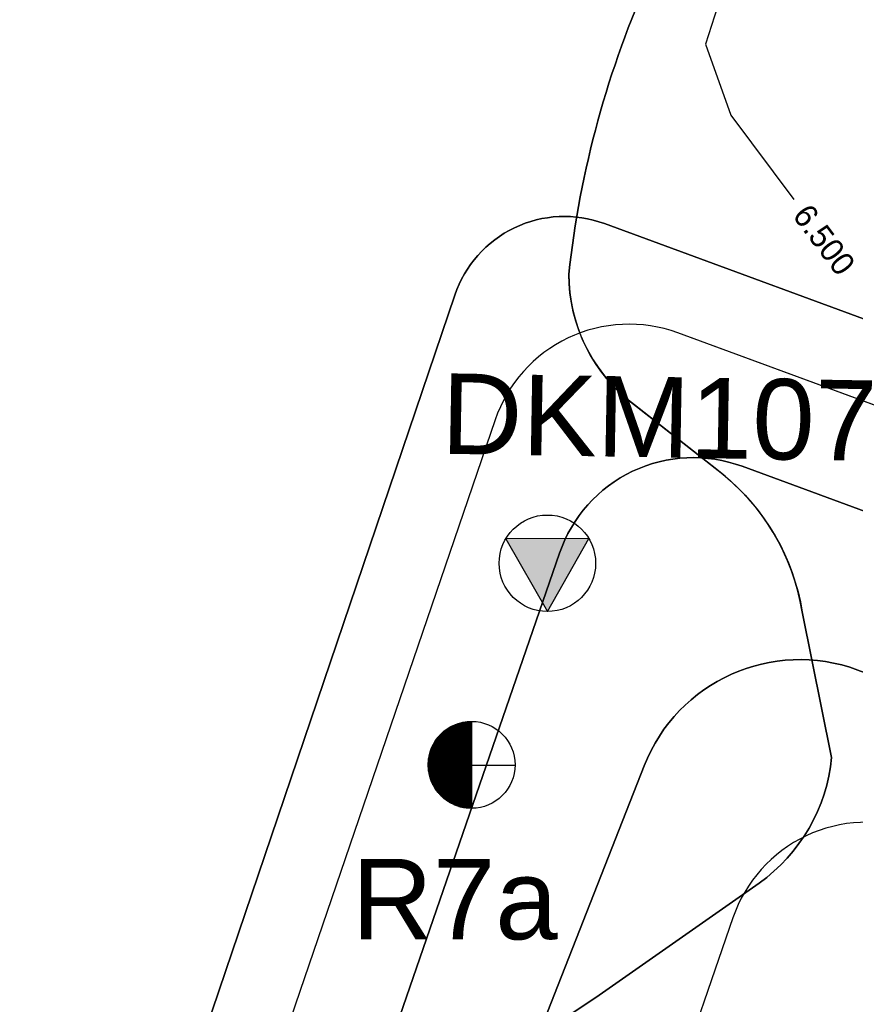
# Model space of a CAD drawing. Extents: x 158343 to 162498, y 431347 to 434500.
# Tile 78 of 220: x 159383 to 159448, y 433877 to 433953. Entities that reach past the tile are written whole.
import ezdxf

# ---------------------------------------------------------------- set-up
doc = ezdxf.new("R2010")
doc.units = 0
doc.header["$LTSCALE"] = 10
doc.header["$MEASUREMENT"] = 0
doc.layers.get('0').update_dxf_attribs({"color": 1, "linetype": 'CONTINUOUS'})
for name, color, linetype in [('000_arcering', 8, 'CONTINUOUS'), ('bestaand 006m', 8, 'CONTINUOUS'), ('bestaand 008m', 8, 'CONTINUOUS'), ('bestaand 009m', 8, 'CONTINUOUS'), ('bestaand 010m', 8, 'CONTINUOUS'), ('bestaand 011m', 8, 'CONTINUOUS'), ('bestaand 012m', 8, 'CONTINUOUS'), ('BORING-MWH-NEW', 7, 'CONTINUOUS'), ('def. con-hoogtelijn (index)', 8, 'CONTINUOUS'), ('nieuw008m', 8, 'CONTINUOUS'), ('nieuw009m', 8, 'CONTINUOUS'), ('nieuw010m', 8, 'CONTINUOUS'), ('nieuw011m', 8, 'CONTINUOUS'), ('nieuw012m', 8, 'CONTINUOUS'), ('SONDERING-2', 7, 'CONTINUOUS')]:
    doc.layers.add(name, color=color, linetype=linetype)
doc.styles.add('STANDAARD', font='arial.ttf')
doc.styles.add('Style-WORKING', font='WORKING.shx')
doc.styles.add('TXT_Copier', font='arial.ttf')

# ---------------------------------------------------------------- blocks, each defined once
blk = doc.blocks.new('bestaande hoogtelijnen')
at = {"layer": 'def. con-hoogtelijn (index)'}
for p, q in [((-223.525, -90.428), (-231.526, -115.112)), ((-223.525, -90.428), (-231.526, -115.112)), ((-231.526, -115.112), (-229.559, -120.626)), ((-231.526, -115.112), (-229.559, -120.626)), ((-229.559, -120.626), (-224.641, -127.171)), ((-229.559, -120.626), (-224.641, -127.171))]:
    blk.add_line(p, q, dxfattribs=at)
at = {"layer": 'def. con-hoogtelijn (index)', "style": 'Style-WORKING'}
blk.add_text('6.500', height=1.8, rotation=306.91718, dxfattribs=at).set_placement((-224.82, -128.431))
blk.add_text('6.500', height=1.8, rotation=306.91718, dxfattribs=at).set_placement((-224.82, -128.431))
blk = doc.blocks.new('*X37')
at = {"color": 0}
for p, q in [((-69.56, 39.7), (-64.08, 39.7)), ((-69.56, 39.65), (-64.08, 39.65)), ((-69.55, 39.48), (-69.55, 39.71)), ((-69.55, 39.6), (-64.08, 39.6)), ((-69.55, 39.55), (-64.08, 39.55)), ((-69.55, 39.5), (-64.08, 39.5)), ((-69.55, 39.45), (-64.08, 39.45)), ((-69.55, 39.4), (-64.08, 39.4)), ((-69.54, 39.35), (-64.08, 39.35)), ((-69.54, 39.3), (-64.08, 39.3)), ((-69.53, 39.25), (-64.08, 39.25)), ((-69.53, 39.2), (-64.08, 39.2)), ((-69.52, 39.15), (-64.08, 39.15)), ((-69.52, 39.1), (-64.08, 39.1)), ((-69.51, 39.05), (-64.08, 39.05)), ((-69.5, 38.97), (-69.5, 39.71)), ((-69.5, 39), (-64.08, 39)), ((-69.5, 38.95), (-64.08, 38.95)), ((-69.49, 38.9), (-64.08, 38.9)), ((-69.48, 38.85), (-64.08, 38.85)), ((-69.47, 38.8), (-64.08, 38.8)), ((-69.46, 38.75), (-64.08, 38.75)), ((-69.45, 38.68), (-69.45, 39.71)), ((-69.45, 38.7), (-64.08, 38.7)), ((-69.44, 38.65), (-64.08, 38.65)), ((-69.4, 38.45), (-69.4, 39.71)), ((-69.35, 38.26), (-69.35, 39.71)), ((-69.3, 38.09), (-69.3, 39.71)), ((-69.25, 37.94), (-69.25, 39.71)), ((-69.2, 37.81), (-69.2, 39.71)), ((-69.15, 37.68), (-69.15, 39.71)), ((-69.1, 37.56), (-69.1, 39.71)), ((-69.05, 37.45), (-69.05, 39.71)), ((-69, 37.34), (-69, 39.71)), ((-68.95, 37.24), (-68.95, 39.71)), ((-68.9, 37.15), (-68.9, 39.71)), ((-68.85, 37.06), (-68.85, 39.71)), ((-68.8, 36.97), (-68.8, 39.71)), ((-68.75, 36.89), (-68.75, 39.71)), ((-68.7, 36.81), (-68.7, 39.71)), ((-68.65, 36.73), (-68.65, 39.71)), ((-68.6, 36.66), (-68.6, 39.71)), ((-68.55, 36.58), (-68.55, 39.71)), ((-68.5, 36.51), (-68.5, 39.71)), ((-68.45, 36.45), (-68.45, 39.71)), ((-68.4, 36.38), (-68.4, 39.71)), ((-68.35, 36.32), (-68.35, 39.71)), ((-68.3, 36.26), (-68.3, 39.71)), ((-68.25, 36.2), (-68.25, 39.71)), ((-68.2, 36.14), (-68.2, 39.71)), ((-68.15, 36.08), (-68.15, 39.71)), ((-68.1, 36.03), (-68.1, 39.71)), ((-68.05, 35.97), (-68.05, 39.71)), ((-68, 35.92), (-68, 39.71)), ((-67.95, 35.87), (-67.95, 39.71)), ((-67.9, 35.82), (-67.9, 39.71)), ((-67.85, 35.77), (-67.85, 39.71)), ((-67.8, 35.73), (-67.8, 39.71)), ((-67.75, 35.68), (-67.75, 39.71)), ((-67.7, 35.64), (-67.7, 39.71)), ((-67.65, 35.59), (-67.65, 39.71)), ((-67.6, 35.55), (-67.6, 39.71)), ((-67.55, 35.51), (-67.55, 39.71)), ((-67.5, 35.47), (-67.5, 39.71)), ((-67.45, 35.43), (-67.45, 39.71)), ((-67.4, 35.39), (-67.4, 39.71)), ((-67.35, 35.35), (-67.35, 39.71)), ((-67.3, 35.31), (-67.3, 39.71)), ((-67.25, 35.28), (-67.25, 39.71)), ((-67.2, 35.24), (-67.2, 39.71)), ((-67.15, 35.21), (-67.15, 39.71)), ((-67.1, 35.18), (-67.1, 39.71)), ((-67.05, 35.14), (-67.05, 39.71)), ((-67, 35.11), (-67, 39.71)), ((-66.95, 35.08), (-66.95, 39.71)), ((-66.9, 35.05), (-66.9, 39.71)), ((-66.85, 35.02), (-66.85, 39.71)), ((-66.8, 34.99), (-66.8, 39.71)), ((-66.75, 34.96), (-66.75, 39.71)), ((-66.7, 34.93), (-66.7, 39.71)), ((-66.65, 34.91), (-66.65, 39.71)), ((-66.6, 34.88), (-66.6, 39.71)), ((-66.55, 34.85), (-66.55, 39.71)), ((-66.5, 34.83), (-66.5, 39.71)), ((-66.45, 34.8), (-66.45, 39.71)), ((-66.4, 34.78), (-66.4, 39.71)), ((-66.35, 34.76), (-66.35, 39.71)), ((-66.3, 34.73), (-66.3, 39.71)), ((-66.25, 34.71), (-66.25, 39.71)), ((-66.2, 34.69), (-66.2, 39.71)), ((-66.15, 34.67), (-66.15, 39.71)), ((-66.1, 34.65), (-66.1, 39.71)), ((-66.05, 34.63), (-66.05, 39.71)), ((-66, 34.61), (-66, 39.71)), ((-65.95, 34.59), (-65.95, 39.71)), ((-65.9, 34.57), (-65.9, 39.71)), ((-65.85, 34.56), (-65.85, 39.71)), ((-65.8, 34.54), (-65.8, 39.71)), ((-65.75, 34.52), (-65.75, 39.71)), ((-65.7, 34.51), (-65.7, 39.71)), ((-65.65, 34.49), (-65.65, 39.71)), ((-65.6, 34.48), (-65.6, 39.71)), ((-65.55, 34.46), (-65.55, 39.71)), ((-65.5, 34.45), (-65.5, 39.71)), ((-65.45, 34.44), (-65.45, 39.71)), ((-65.4, 34.42), (-65.4, 39.71)), ((-65.35, 34.41), (-65.35, 39.71)), ((-65.3, 34.4), (-65.3, 39.71)), ((-65.25, 34.39), (-65.25, 39.71)), ((-65.2, 34.38), (-65.2, 39.71)), ((-65.15, 34.37), (-65.15, 39.71)), ((-65.1, 34.36), (-65.1, 39.71)), ((-65.05, 34.35), (-65.05, 39.71)), ((-65, 34.34), (-65, 39.71)), ((-64.95, 34.33), (-64.95, 39.71)), ((-64.9, 34.32), (-64.9, 39.71)), ((-64.85, 34.31), (-64.85, 39.71)), ((-64.8, 34.31), (-64.8, 39.71)), ((-64.75, 34.3), (-64.75, 39.71)), ((-64.7, 34.29), (-64.7, 39.71)), ((-64.65, 34.29), (-64.65, 39.71)), ((-64.6, 34.28), (-64.6, 39.71)), ((-64.55, 34.28), (-64.55, 39.71)), ((-64.5, 34.27), (-64.5, 39.71)), ((-64.45, 34.27), (-64.45, 39.71)), ((-64.4, 34.27), (-64.4, 39.71)), ((-64.35, 34.26), (-64.35, 39.71)), ((-64.3, 34.26), (-64.3, 39.71)), ((-64.25, 34.26), (-64.25, 39.71)), ((-64.2, 34.26), (-64.2, 39.71)), ((-64.15, 34.26), (-64.15, 39.71)), ((-64.1, 34.26), (-64.1, 39.71)), ((-69.43, 38.6), (-64.08, 38.6)), ((-69.42, 38.55), (-64.08, 38.55)), ((-69.41, 38.5), (-64.08, 38.5)), ((-69.4, 38.45), (-64.08, 38.45)), ((-69.39, 38.4), (-64.08, 38.4)), ((-69.37, 38.35), (-64.08, 38.35)), ((-69.36, 38.3), (-64.08, 38.3)), ((-69.35, 38.25), (-64.08, 38.25)), ((-69.33, 38.2), (-64.08, 38.2)), ((-69.32, 38.15), (-64.08, 38.15)), ((-69.3, 38.1), (-64.08, 38.1)), ((-69.29, 38.05), (-64.08, 38.05)), ((-69.27, 38), (-64.08, 38)), ((-69.25, 37.95), (-64.08, 37.95)), ((-69.23, 37.9), (-64.08, 37.9)), ((-69.22, 37.85), (-64.08, 37.85)), ((-69.2, 37.8), (-64.08, 37.8)), ((-69.18, 37.75), (-64.08, 37.75)), ((-69.16, 37.7), (-64.08, 37.7)), ((-69.14, 37.65), (-64.08, 37.65)), ((-69.12, 37.6), (-64.08, 37.6)), ((-69.1, 37.55), (-64.08, 37.55)), ((-69.07, 37.5), (-64.08, 37.5)), ((-69.05, 37.45), (-64.08, 37.45)), ((-69.03, 37.4), (-64.08, 37.4)), ((-69, 37.35), (-64.08, 37.35)), ((-68.98, 37.3), (-64.08, 37.3)), ((-68.95, 37.25), (-64.08, 37.25)), ((-68.93, 37.2), (-64.08, 37.2)), ((-68.9, 37.15), (-64.08, 37.15)), ((-68.87, 37.1), (-64.08, 37.1)), ((-68.85, 37.05), (-64.08, 37.05)), ((-68.82, 37), (-64.08, 37)), ((-68.79, 36.95), (-64.08, 36.95)), ((-68.76, 36.9), (-64.08, 36.9)), ((-68.73, 36.85), (-64.08, 36.85)), ((-68.69, 36.8), (-64.08, 36.8)), ((-68.66, 36.75), (-64.08, 36.75)), ((-68.63, 36.7), (-64.08, 36.7)), ((-68.6, 36.65), (-64.08, 36.65)), ((-68.56, 36.6), (-64.08, 36.6)), ((-68.53, 36.55), (-64.08, 36.55)), ((-68.49, 36.5), (-64.08, 36.5)), ((-68.45, 36.45), (-64.08, 36.45)), ((-68.41, 36.4), (-64.08, 36.4)), ((-68.38, 36.35), (-64.08, 36.35)), ((-68.34, 36.3), (-64.08, 36.3)), ((-68.29, 36.25), (-64.08, 36.25)), ((-68.25, 36.2), (-64.08, 36.2)), ((-68.21, 36.15), (-64.08, 36.15)), ((-68.17, 36.1), (-64.08, 36.1)), ((-68.12, 36.05), (-64.08, 36.05)), ((-68.07, 36), (-64.08, 36)), ((-68.03, 35.95), (-64.08, 35.95)), ((-67.98, 35.9), (-64.08, 35.9)), ((-67.93, 35.85), (-64.08, 35.85)), ((-67.88, 35.8), (-64.08, 35.8)), ((-67.82, 35.75), (-64.08, 35.75)), ((-67.77, 35.7), (-64.08, 35.7)), ((-67.72, 35.65), (-64.08, 35.65)), ((-67.66, 35.6), (-64.08, 35.6)), ((-67.6, 35.55), (-64.08, 35.55)), ((-67.54, 35.5), (-64.08, 35.5)), ((-67.48, 35.45), (-64.08, 35.45)), ((-67.41, 35.4), (-64.08, 35.4)), ((-67.35, 35.35), (-64.08, 35.35)), ((-67.28, 35.3), (-64.08, 35.3)), ((-67.21, 35.25), (-64.08, 35.25)), ((-67.14, 35.2), (-64.08, 35.2)), ((-67.06, 35.15), (-64.08, 35.15)), ((-66.98, 35.1), (-64.08, 35.1)), ((-66.9, 35.05), (-64.08, 35.05)), ((-66.82, 35), (-64.08, 35)), ((-66.73, 34.95), (-64.08, 34.95)), ((-66.64, 34.9), (-64.08, 34.9)), ((-66.54, 34.85), (-64.08, 34.85)), ((-66.44, 34.8), (-64.08, 34.8)), ((-66.33, 34.75), (-64.08, 34.75)), ((-66.22, 34.7), (-64.08, 34.7)), ((-66.1, 34.65), (-64.08, 34.65)), ((-65.97, 34.6), (-64.08, 34.6)), ((-65.83, 34.55), (-64.08, 34.55)), ((-65.67, 34.5), (-64.08, 34.5)), ((-65.5, 34.45), (-64.08, 34.45)), ((-65.3, 34.4), (-64.08, 34.4)), ((-65.07, 34.35), (-64.08, 34.35)), ((-64.75, 34.3), (-64.08, 34.3))]:
    blk.add_line(p, q, dxfattribs=at)
blk = doc.blocks.new('*X36')
at = {"color": 0}
for p, q in [((-66.9, 78.78), (-66.9, 83.54)), ((-66.88, 83.55), (-64.08, 83.55)), ((-66.85, 78.78), (-66.85, 83.57)), ((-66.8, 78.78), (-66.8, 83.6)), ((-66.79, 83.6), (-64.08, 83.6)), ((-66.75, 78.78), (-66.75, 83.62)), ((-66.7, 83.65), (-64.08, 83.65)), ((-66.7, 78.78), (-66.7, 83.65)), ((-66.65, 78.78), (-66.65, 83.68)), ((-66.61, 83.7), (-64.08, 83.7)), ((-66.6, 78.78), (-66.6, 83.71)), ((-66.55, 78.78), (-66.55, 83.73)), ((-66.51, 83.75), (-64.08, 83.75)), ((-66.5, 78.78), (-66.5, 83.76)), ((-66.45, 78.78), (-66.45, 83.78)), ((-66.41, 83.8), (-64.08, 83.8)), ((-66.4, 78.78), (-66.4, 83.8)), ((-66.35, 78.78), (-66.35, 83.83)), ((-66.3, 83.85), (-64.08, 83.85)), ((-66.3, 78.78), (-66.3, 83.85)), ((-66.25, 78.78), (-66.25, 83.87)), ((-66.2, 78.78), (-66.2, 83.89)), ((-66.19, 83.9), (-64.08, 83.9)), ((-66.15, 78.78), (-66.15, 83.92)), ((-66.1, 78.78), (-66.1, 83.94)), ((-66.06, 83.95), (-64.08, 83.95)), ((-66.05, 78.78), (-66.05, 83.96)), ((-66, 78.78), (-66, 83.97)), ((-65.95, 78.78), (-65.95, 83.99)), ((-65.93, 84), (-64.08, 84)), ((-65.9, 78.78), (-65.9, 84.01)), ((-65.85, 78.78), (-65.85, 84.03)), ((-65.8, 78.78), (-65.8, 84.05)), ((-65.79, 84.05), (-64.08, 84.05)), ((-65.75, 78.78), (-65.75, 84.06)), ((-65.7, 78.78), (-65.7, 84.08)), ((-65.65, 78.78), (-65.65, 84.09)), ((-65.63, 84.1), (-64.08, 84.1)), ((-65.6, 78.78), (-65.6, 84.11)), ((-65.55, 78.78), (-65.55, 84.12)), ((-65.5, 78.78), (-65.5, 84.14)), ((-65.45, 84.15), (-64.08, 84.15)), ((-65.45, 78.78), (-65.45, 84.15)), ((-65.4, 78.78), (-65.4, 84.16)), ((-65.35, 78.78), (-65.35, 84.17)), ((-65.3, 78.78), (-65.3, 84.19)), ((-65.25, 78.78), (-65.25, 84.2)), ((-65.24, 84.2), (-64.08, 84.2)), ((-65.2, 78.78), (-65.2, 84.21)), ((-65.15, 78.78), (-65.15, 84.22)), ((-65.1, 78.78), (-65.1, 84.23)), ((-65.05, 78.78), (-65.05, 84.24)), ((-65, 78.78), (-65, 84.25)), ((-64.99, 84.25), (-64.08, 84.25)), ((-64.95, 78.78), (-64.95, 84.26)), ((-64.9, 78.78), (-64.9, 84.26)), ((-64.85, 78.78), (-64.85, 84.27)), ((-64.8, 78.78), (-64.8, 84.28)), ((-64.75, 78.78), (-64.75, 84.29)), ((-64.7, 78.78), (-64.7, 84.29)), ((-64.65, 78.78), (-64.65, 84.3)), ((-64.62, 84.3), (-64.08, 84.3)), ((-64.6, 78.78), (-64.6, 84.3)), ((-64.55, 78.78), (-64.55, 84.31)), ((-64.5, 78.78), (-64.5, 84.31)), ((-64.45, 78.78), (-64.45, 84.31)), ((-64.4, 78.78), (-64.4, 84.32)), ((-64.35, 78.78), (-64.35, 84.32)), ((-64.3, 78.78), (-64.3, 84.32)), ((-64.25, 78.78), (-64.25, 84.33)), ((-64.2, 78.78), (-64.2, 84.33)), ((-64.15, 78.78), (-64.15, 84.33)), ((-64.1, 78.78), (-64.1, 84.33)), ((-68.32, 82.3), (-64.08, 82.3)), ((-68.3, 78.78), (-68.3, 82.33)), ((-68.28, 82.35), (-64.08, 82.35)), ((-68.25, 78.78), (-68.25, 82.39)), ((-68.24, 82.4), (-64.08, 82.4)), ((-68.2, 82.45), (-64.08, 82.45)), ((-68.2, 78.78), (-68.2, 82.45)), ((-68.15, 82.5), (-64.08, 82.5)), ((-68.15, 78.78), (-68.15, 82.5)), ((-68.11, 82.55), (-64.08, 82.55)), ((-68.1, 78.78), (-68.1, 82.56)), ((-68.06, 82.6), (-64.08, 82.6)), ((-68.05, 78.78), (-68.05, 82.61)), ((-68.01, 82.65), (-64.08, 82.65)), ((-68, 78.78), (-68, 82.66)), ((-67.96, 82.7), (-64.08, 82.7)), ((-67.95, 78.78), (-67.95, 82.71)), ((-67.91, 82.75), (-64.08, 82.75)), ((-67.9, 78.78), (-67.9, 82.76)), ((-67.86, 82.8), (-64.08, 82.8)), ((-67.85, 78.78), (-67.85, 82.81)), ((-67.81, 82.85), (-64.08, 82.85)), ((-67.8, 78.78), (-67.8, 82.86)), ((-67.76, 82.9), (-64.08, 82.9)), ((-67.75, 78.78), (-67.75, 82.9)), ((-67.7, 82.95), (-64.08, 82.95)), ((-67.7, 78.78), (-67.7, 82.95)), ((-67.65, 78.78), (-67.65, 82.99)), ((-67.64, 83), (-64.08, 83)), ((-67.6, 78.78), (-67.6, 83.04)), ((-67.58, 83.05), (-64.08, 83.05)), ((-67.55, 78.78), (-67.55, 83.08)), ((-67.52, 83.1), (-64.08, 83.1)), ((-67.5, 78.78), (-67.5, 83.12)), ((-67.46, 83.15), (-64.08, 83.15)), ((-67.45, 78.78), (-67.45, 83.16)), ((-67.4, 83.2), (-64.08, 83.2)), ((-67.4, 78.78), (-67.4, 83.2)), ((-67.35, 78.78), (-67.35, 83.23)), ((-67.33, 83.25), (-64.08, 83.25)), ((-67.3, 78.78), (-67.3, 83.27)), ((-67.26, 83.3), (-64.08, 83.3)), ((-67.25, 78.78), (-67.25, 83.31)), ((-67.2, 78.78), (-67.2, 83.34)), ((-67.19, 83.35), (-64.08, 83.35)), ((-67.15, 78.78), (-67.15, 83.38)), ((-67.12, 83.4), (-64.08, 83.4)), ((-67.1, 78.78), (-67.1, 83.41)), ((-67.05, 78.78), (-67.05, 83.44)), ((-67.04, 83.45), (-64.08, 83.45)), ((-67, 78.78), (-67, 83.48)), ((-66.96, 83.5), (-64.08, 83.5)), ((-66.95, 78.78), (-66.95, 83.51)), ((-69.09, 81.05), (-64.08, 81.05)), ((-69.07, 81.1), (-64.08, 81.1)), ((-69.05, 78.78), (-69.05, 81.14)), ((-69.04, 81.15), (-64.08, 81.15)), ((-69.02, 81.2), (-64.08, 81.2)), ((-69, 81.25), (-64.08, 81.25)), ((-69, 78.78), (-69, 81.24)), ((-68.97, 81.3), (-64.08, 81.3)), ((-68.95, 81.35), (-64.08, 81.35)), ((-68.95, 78.78), (-68.95, 81.34)), ((-68.92, 81.4), (-64.08, 81.4)), ((-68.9, 78.78), (-68.9, 81.44)), ((-68.89, 81.45), (-64.08, 81.45)), ((-68.86, 81.5), (-64.08, 81.5)), ((-68.85, 78.78), (-68.85, 81.53)), ((-68.84, 81.55), (-64.08, 81.55)), ((-68.81, 81.6), (-64.08, 81.6)), ((-68.8, 78.78), (-68.8, 81.61)), ((-68.78, 81.65), (-64.08, 81.65)), ((-68.75, 81.7), (-64.08, 81.7)), ((-68.75, 78.78), (-68.75, 81.7)), ((-68.72, 81.75), (-64.08, 81.75)), ((-68.7, 78.78), (-68.7, 81.78)), ((-68.69, 81.8), (-64.08, 81.8)), ((-68.65, 81.85), (-64.08, 81.85)), ((-68.65, 78.78), (-68.65, 81.85)), ((-68.62, 81.9), (-64.08, 81.9)), ((-68.6, 78.78), (-68.6, 81.93)), ((-68.59, 81.95), (-64.08, 81.95)), ((-68.55, 82), (-64.08, 82)), ((-68.55, 78.78), (-68.55, 82)), ((-68.52, 82.05), (-64.08, 82.05)), ((-68.5, 78.78), (-68.5, 82.07)), ((-68.48, 82.1), (-64.08, 82.1)), ((-68.45, 78.78), (-68.45, 82.14)), ((-68.44, 82.15), (-64.08, 82.15)), ((-68.4, 82.2), (-64.08, 82.2)), ((-68.4, 78.78), (-68.4, 82.2)), ((-68.36, 82.25), (-64.08, 82.25)), ((-68.35, 78.78), (-68.35, 82.27)), ((-69.47, 79.8), (-64.08, 79.8)), ((-69.46, 79.85), (-64.08, 79.85)), ((-69.45, 78.78), (-69.45, 79.91)), ((-69.45, 79.9), (-64.08, 79.9)), ((-69.44, 79.95), (-64.08, 79.95)), ((-69.43, 80), (-64.08, 80)), ((-69.42, 80.05), (-64.08, 80.05)), ((-69.41, 80.1), (-64.08, 80.1)), ((-69.4, 80.15), (-64.08, 80.15)), ((-69.4, 78.78), (-69.4, 80.13)), ((-69.38, 80.2), (-64.08, 80.2)), ((-69.37, 80.25), (-64.08, 80.25)), ((-69.36, 80.3), (-64.08, 80.3)), ((-69.35, 78.78), (-69.35, 80.32)), ((-69.34, 80.35), (-64.08, 80.35)), ((-69.33, 80.4), (-64.08, 80.4)), ((-69.31, 80.45), (-64.08, 80.45)), ((-69.3, 80.5), (-64.08, 80.5)), ((-69.3, 78.78), (-69.3, 80.49)), ((-69.28, 80.55), (-64.08, 80.55)), ((-69.26, 80.6), (-64.08, 80.6)), ((-69.25, 80.65), (-64.08, 80.65)), ((-69.25, 78.78), (-69.25, 80.64)), ((-69.23, 80.7), (-64.08, 80.7)), ((-69.21, 80.75), (-64.08, 80.75)), ((-69.2, 78.78), (-69.2, 80.78)), ((-69.19, 80.8), (-64.08, 80.8)), ((-69.17, 80.85), (-64.08, 80.85)), ((-69.15, 78.78), (-69.15, 80.91)), ((-69.15, 80.9), (-64.08, 80.9)), ((-69.13, 80.95), (-64.08, 80.95)), ((-69.11, 81), (-64.08, 81)), ((-69.1, 78.78), (-69.1, 81.02)), ((-69.56, 78.95), (-64.08, 78.95)), ((-69.56, 78.9), (-64.08, 78.9)), ((-69.56, 78.85), (-64.08, 78.85)), ((-69.56, 78.8), (-64.08, 78.8)), ((-69.55, 79.15), (-64.08, 79.15)), ((-69.55, 78.78), (-69.55, 79.11)), ((-69.55, 79.1), (-64.08, 79.1)), ((-69.55, 79.05), (-64.08, 79.05)), ((-69.55, 79), (-64.08, 79)), ((-69.54, 79.3), (-64.08, 79.3)), ((-69.54, 79.25), (-64.08, 79.25)), ((-69.54, 79.2), (-64.08, 79.2)), ((-69.53, 79.4), (-64.08, 79.4)), ((-69.53, 79.35), (-64.08, 79.35)), ((-69.52, 79.5), (-64.08, 79.5)), ((-69.52, 79.45), (-64.08, 79.45)), ((-69.51, 79.55), (-64.08, 79.55)), ((-69.5, 79.65), (-64.08, 79.65)), ((-69.5, 78.78), (-69.5, 79.62)), ((-69.5, 79.6), (-64.08, 79.6)), ((-69.49, 79.7), (-64.08, 79.7)), ((-69.48, 79.75), (-64.08, 79.75))]:
    blk.add_line(p, q, dxfattribs=at)
blk = doc.blocks.new('BO-2M')
at = {"layer": 'BORING-MWH-NEW'}
for points in [[(-0.005, 1.344), (-0.005, -1.366)], [(-1.351, -0.011), (1.341, -0.011)]]:
    blk.add_lwpolyline(points, dxfattribs=at)
blk.add_circle((0, 0), 1.35, dxfattribs=at)
at = {"layer": 'BORING-MWH-NEW', "xscale": 0.2454484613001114, "yscale": 0.2454484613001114, "zscale": 0.2454484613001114}
for name, p in [('*X36', (15.723, -19.348)), ('*X37', (15.723, -9.758))]:
    blk.add_blockref(name, p, dxfattribs=at)
at = {"layer": 'BORING-MWH-NEW', "style": 'STANDAARD'}
blk.add_attdef('BNO', (-3.321, 3.157), '', height=2.5, dxfattribs=at)
blk = doc.blocks.new('SON-2')
at = {"layer": 'SONDERING-2', "transparency": 33554687}
h = blk.add_hatch(color=256, dxfattribs=at)
h.dxf.hatch_style = 1
h.paths.add_polyline_path([(0.004, -1.5), (1.287, 0.77), (-1.292, 0.763)])
at = {"layer": 'SONDERING-2'}
blk.add_lwpolyline([(0.004, -1.5), (1.287, 0.77), (-1.292, 0.763), (0.004, -1.5)], dxfattribs=at)
blk.add_circle((0, 0), 1.5, dxfattribs=at)
at = {"layer": 'SONDERING-2', "style": 'TXT_Copier'}
blk.add_attdef('BNO', (-1.135, 2.408), '', height=2.5, rotation=359.0358, dxfattribs=at)

msp = doc.modelspace()

# ---------------------------------------------------------------- linework, layer by layer
at = {"layer": 'bestaand 006m'}
for points in [[(159399.676, 433858.508), (159428.033, 433877.46), (159440.457, 433886.158, 0.217279), (159446.094, 433895.921), (159443.806, 433907.215, 0.193492), (159437.169, 433918.278), (159430.761, 433923.303, -0.235338), (159425.66, 433933.459, -0.079248), (159432.046, 433956.799), (159433.74, 433962.004), (159442.566, 433989.111), (159438.068, 433984.319), (159431.495, 433984.258), (159292.264, 434035.481), (159242.656, 433900.639), (159247.366, 433809.27, -0.222038)], [(159453.086, 434021.422), (159432.046, 433956.799, 0.079248), (159425.66, 433933.459, 0.223853), (159430.323, 433923.646), (159437.625, 433917.921, -0.184819), (159443.806, 433907.215), (159446.094, 433895.921, -0.217279), (159440.457, 433886.158), (159428.033, 433877.46), (159399.676, 433858.508), (159393.592, 433853.471, 0.193494), (159390.992, 433845.825), (159391.438, 433841.788, -0.16125), (159390.218, 433832.976), (159384.445, 433827.202), (159376.39, 433813.28, -0.167139), (159346.363, 433788.976), (159315.892, 433771.384), (159292.487, 433757.871), (159267.663, 433743.539), (159248.536, 433732.496), (159235.465, 433728.879)]]:
    msp.add_lwpolyline(points, format="xyb", dxfattribs=at)
at = {"layer": 'bestaand 008m'}
msp.add_lwpolyline([(159488.009, 433922.647), (159484.833, 433935.471), (159482.832, 433947.45), (159482.096, 433958.95), (159479.844, 433938.017, -0.492134), (159455.032, 433927.604), (159428.43, 433937.391, 0.421738), (159416.799, 433931.834), (159397.453, 433874.778, -0.353156), (159371.418, 433857.15), (159265.429, 433894.625, 0.534081), (159253.441, 433885.677), (159257.353, 433809.785, -0.214466), (159239.512, 433763.924)], format="xyb", dxfattribs=at)
at = {"layer": 'bestaand 009m'}
msp.add_lwpolyline([(159500.793, 433934.682, -0.384523), (159461.542, 433918.816), (159434.141, 433928.897, 0.420983), (159419.935, 433922.132), (159401.564, 433868.406, -0.449861), (159369.677, 433850.42), (159273.985, 433884.659, 0.535288), (159261.965, 433875.722), (159265.343, 433810.196, -0.274927), (159241.878, 433759.246), (159130.908, 433670.862, 0.069541)], format="xyb", dxfattribs=at)
at = {"layer": 'bestaand 010m'}
msp.add_lwpolyline([(159506.906, 433919.121, -0.499213), (159475.207, 433905.265), (159439.14, 433918.533, 0.420231), (159424.943, 433911.795), (159408.136, 433863.05, -0.420483), (159365.536, 433842.809), (159287.54, 433871.503, 0.53816), (159272.757, 433860.613), (159275.329, 433810.711, -0.307075), (159248.826, 433755.71), (159133.303, 433670.156, 0.083653)], format="xyb", dxfattribs=at)
at = {"layer": 'bestaand 011m'}
msp.add_lwpolyline([(159516.46, 433901.001, -0.319876), (159484.918, 433889.11), (159448.126, 433902.707, 0.408319), (159431.519, 433895.264), (159417.593, 433859.799, -0.420483), (159362.083, 433833.424), (159300.348, 433856.136, 0.53816), (159285.565, 433845.246), (159287.313, 433811.329, -0.31524), (159261.859, 433754.526), (159134.23, 433668.365, 0.100932)], format="xyb", dxfattribs=at)
at = {"layer": 'bestaand 012m'}
msp.add_lwpolyline([(159487.618, 433877.272), (159452.634, 433890.202, 0.420917), (159438.418, 433883.46), (159428.941, 433855.897, -0.420483), (159357.94, 433822.162), (159313.297, 433838.586, 0.521667), (159301.189, 433830.14), (159301.189, 433799.584, -0.226007), (159285.686, 433761.41), (159138.976, 433668.474, 0.121256)], format="xyb", dxfattribs=at)
at = {"layer": 'nieuw008m', "flags": 128}
msp.add_lwpolyline([(159239.512, 433763.924, 0.214466), (159257.353, 433809.785), (159253.441, 433885.677, -0.534081), (159265.429, 433894.625), (159371.418, 433857.15, 0.353156), (159397.453, 433874.778), (159416.799, 433931.834, -0.421738), (159428.43, 433937.391), (159455.032, 433927.604, 0.492134), (159479.844, 433938.017), (159482.096, 433958.95)], format="xyb", dxfattribs=at)
at = {"layer": 'nieuw009m', "flags": 128}
msp.add_lwpolyline([(159513.47, 433983.799), (159500.793, 433934.682, -0.385945), (159461.395, 433918.87), (159434.141, 433928.897, 0.420983), (159419.935, 433922.132), (159401.564, 433868.406, -0.449861), (159369.677, 433850.42), (159273.985, 433884.659, 0.535288), (159261.965, 433875.722), (159265.343, 433810.196, -0.274927), (159241.878, 433759.246), (159130.908, 433670.862, 0.069541)], format="xyb", dxfattribs=at)
at = {"layer": 'nieuw010m', "flags": 128}
msp.add_lwpolyline([(159133.303, 433670.156), (159248.826, 433755.71, 0.307075), (159275.329, 433810.711), (159272.757, 433860.613, -0.53816), (159287.54, 433871.503), (159365.536, 433842.809, 0.420483), (159408.136, 433863.05), (159424.943, 433911.795, -0.420231), (159439.14, 433918.533), (159475.207, 433905.265, 0.499213), (159506.906, 433919.121), (159523.731, 433976.55)], format="xyb", dxfattribs=at)
at = {"layer": 'nieuw011m', "flags": 128}
msp.add_lwpolyline([(159134.23, 433668.365), (159261.859, 433754.526, 0.31524), (159287.313, 433811.329), (159285.565, 433845.246, -0.53816), (159300.348, 433856.136), (159362.083, 433833.424, 0.420483), (159417.593, 433859.799), (159431.519, 433895.264, -0.408319), (159448.126, 433902.707), (159484.918, 433889.11, 0.319876), (159516.46, 433901.001), (159545.515, 433990.632)], format="xyb", dxfattribs=at)
at = {"layer": 'nieuw012m', "flags": 128}
msp.add_lwpolyline([(159558.756, 433996.723), (159524.067, 433890.726, -0.40747), (159487.618, 433877.272), (159452.634, 433890.202, 0.420917), (159438.418, 433883.46), (159428.941, 433855.897, -0.420483), (159357.94, 433822.162), (159313.297, 433838.586, 0.521667), (159301.189, 433830.14), (159301.189, 433799.584, -0.226007), (159285.686, 433761.41), (159138.976, 433668.474, 0.121024)], format="xyb", dxfattribs=at)

# ---------------------------------------------------------------- block references
at = {"layer": '000_arcering'}
msp.add_blockref('bestaande hoogtelijnen', (159667.804, 434066.432), dxfattribs=at)
at = {"layer": 'BORING-MWH-NEW'}
ref = msp.add_blockref('BO-2M', (159418.11, 433895.34), dxfattribs=dict(at, xscale=2.5, yscale=2.5, zscale=2.5))
ref.add_attrib('BNO', 'R7a', (159408.787, 433881.784), dxfattribs={"height": 6.25, "style": 'STANDAARD'})
at = {"layer": 'SONDERING-2'}
ref = msp.add_blockref('SON-2', (159424, 433911), dxfattribs=dict(at, xscale=2.5, yscale=2.5, zscale=2.5))
ref.add_attrib('BNO', 'DKM107', (159415.717, 433919.514), dxfattribs={"height": 6.25, "rotation": 359.03579, "style": 'TXT_Copier'})

doc.saveas('drawing.dxf')
